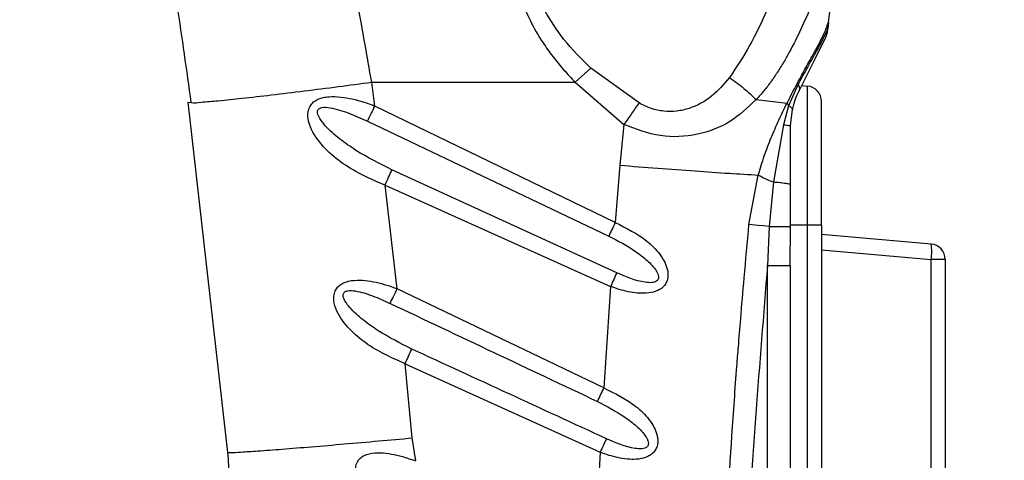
# Model space of a CAD drawing. Header units: millimetres. Extents: x 13 to 546, y 13 to 419.
# Tile 7 of 18: x 192 to 256, y 298 to 326. Entities that reach past the tile are written whole.
import ezdxf

# ---------------------------------------------------------------- set-up
doc = ezdxf.new("R2010")
doc.units = ezdxf.units.MM
doc.header["$LTSCALE"] = 2
doc.linetypes.add('SLD-Solid', pattern=[0])
doc.layers.add('DIMENSIONS', color=140, linetype='SLD-Solid', lineweight=25)
doc.styles.add('SLDTEXTSTYLE0', font='VERDANA.TTF')
doc.dimstyles.new('SLDDIMSTYLE0', dxfattribs={"dimtxt": 4.316016, "dimasz": 6.604, "dimexe": 0, "dimexo": 0.0625, "dimgap": 1.079004, "dimtad": 0, "dimtih": 1, "dimtoh": 1, "dimrnd": 1e-09, "dimzin": 12, "dimdsep": 46, "dimtxsty": 'SLDTEXTSTYLE0', "dimsah": 1, "dimcen": 0.09, "dimadec": 0, "dimazin": 3, "dimtfac": 1, "dimtofl": 0, "dimtmove": 0, "dimatfit": 3, "dimfxl": 0, "dimfrac": 2, "dimtolj": 1, "dimtzin": 12, "dimarcsym": 0})

# ---------------------------------------------------------------- blocks, each defined once
blk = doc.blocks.new('_D_1')
at = {"layer": 'DIMENSIONS'}
for p, q in [((252.95, 373.128), (168.765, 373.128)), ((175.115, 373.128), (175.115, 300.475)), ((168.702, 292.649), (167.253, 292.649)), ((167.253, 292.649), (167.253, 285.79)), ((181.528, 292.649), (182.977, 292.649)), ((182.977, 292.649), (182.977, 285.79)), ((167.253, 285.79), (168.702, 285.79)), ((182.977, 285.79), (181.528, 285.79)), ((175.115, 188.333), (175.115, 284.823)), ((186.178, 188.333), (168.765, 188.333))]:
    blk.add_line(p, q, dxfattribs=at)
for points in [[(175.115, 373.128), (174.099, 366.524), (176.131, 366.524)], [(175.115, 188.333), (176.131, 194.937), (174.099, 194.937)]]:
    blk.add_solid(points, dxfattribs=at)
at = {"layer": 'DIMENSIONS', "char_height": 4.2333, "attachment_point": 1, "style": 'SLDTEXTSTYLE0'}
for s, insert in [('184.8', (166.907, 298.992)), ('7.28', (168.702, 291.166))]:
    blk.add_mtext(s, dxfattribs=dict(at, insert=insert))
blk = doc.blocks.new('_D_3')
at = {"layer": 'DIMENSIONS'}
for p, q in [((253.004, 373.131), (144.895, 373.131)), ((151.245, 373.131), (151.245, 259.886)), ((144.832, 252.06), (143.383, 252.06)), ((143.383, 252.06), (143.383, 245.201)), ((157.657, 252.06), (159.107, 252.06)), ((159.107, 252.06), (159.107, 245.201)), ((143.383, 245.201), (144.832, 245.201)), ((159.107, 245.201), (157.657, 245.201)), ((151.245, 130.946), (151.245, 244.234)), ((214.878, 130.946), (144.895, 130.946))]:
    blk.add_line(p, q, dxfattribs=at)
for points in [[(151.245, 373.131), (150.229, 366.527), (152.261, 366.527)], [(151.245, 130.946), (152.261, 137.55), (150.229, 137.55)]]:
    blk.add_solid(points, dxfattribs=at)
at = {"layer": 'DIMENSIONS', "char_height": 4.2333, "attachment_point": 1, "style": 'SLDTEXTSTYLE0'}
for s, insert in [('242.2', (143.037, 258.403)), ('9.53', (144.832, 250.577))]:
    blk.add_mtext(s, dxfattribs=dict(at, insert=insert))

msp = doc.modelspace()

# ---------------------------------------------------------------- linework, layer by layer
for p, q in [((244.158, 326.063), (244.116, 325.667)), ((244.125, 325.731), (244.117, 325.667)), ((244.14, 325.995), (244.123, 325.731)), ((244.158, 326.063), (244.14, 325.995)), ((243.966, 325.039), (243.966, 325.04)), ((243.967, 325.04), (244.014, 325.174)), ((244.051, 325.277), (244.073, 325.321)), ((244.053, 325.281), (244.073, 325.321)), ((227.767, 322.189), (228.781, 323.1)), ((231.903, 320.841), (228.781, 323.1)), ((214.603, 322.188), (227.767, 322.189)), ((214.811, 320.644), (214.603, 322.188)), ((227.767, 322.189), (230.923, 319.448)), ((242.203, 322.063), (241.574, 320.659)), ((242.433, 321.965), (242.805, 321.932)), ((242.805, 312.933), (242.805, 321.932)), ((202.711, 320.892), (202.913, 320.864)), ((202.711, 320.892), (205.274, 298.222)), ((230.37, 313.099), (214.811, 320.644)), ((239.478, 321.057), (241.482, 320.826)), ((241.574, 320.659), (241.244, 319.422)), ((241.482, 320.826), (241.574, 320.659)), ((243.718, 312.933), (243.718, 320.936)), ((241.718, 319.354), (241.833, 320.423)), ((214.329, 319.66), (229.945, 312.229)), ((230.923, 319.448), (230.664, 316.811)), ((241.244, 319.422), (240.604, 315.728)), ((241.718, 315.505), (241.718, 319.354)), ((230.664, 316.811), (230.37, 313.099)), ((230.461, 309.849), (215.913, 316.506)), ((239.018, 312.972), (239.624, 316.175)), ((216.253, 308.814), (215.47, 315.512)), ((215.47, 315.512), (230.066, 308.967)), ((240.604, 315.728), (240.319, 312.846)), ((241.718, 312.856), (241.718, 315.505)), ((242.805, 312.933), (241.718, 312.933)), ((242.805, 241.733), (242.805, 312.933)), ((243.718, 312.933), (242.805, 312.933)), ((243.718, 312.933), (243.718, 241.733)), ((240.319, 312.846), (240.218, 310.328)), ((241.679, 312.855), (241.718, 312.856)), ((241.693, 310.328), (241.703, 312.855)), ((250.805, 311.713), (243.718, 312.333)), ((243.718, 311.337), (250.805, 310.717)), ((240.218, 241.833), (240.218, 310.328)), ((240.218, 310.328), (241.665, 310.328)), ((241.665, 310.328), (241.718, 310.328)), ((241.718, 241.833), (241.718, 310.328)), ((250.805, 243.95), (250.805, 310.717)), ((251.718, 310.717), (251.718, 243.95)), ((229.634, 302.396), (216.253, 308.814)), ((230.066, 308.967), (229.634, 302.396)), ((217.228, 299.164), (216.766, 303.965)), ((216.766, 303.965), (229.391, 298.234)), ((217.455, 297.673), (217.228, 299.164)), ((229.391, 298.234), (229.083, 292.158))]:
    msp.add_line(p, q)
at = {"flags": 128}
for points in [[(242.243, 321.585), (243.296, 323.696), (243.715, 324.536), (243.966, 325.039)], [(240.319, 312.846), (239.959, 312.881), (239.61, 312.915), (239.018, 312.972)], [(251.718, 310.717), (251.701, 310.717), (251.65, 310.717), (251.567, 310.717), (251.455, 310.717), (251.318, 310.717), (251.16, 310.717), (250.987, 310.717), (250.805, 310.717)]]:
    msp.add_lwpolyline(points, dxfattribs=at)
for centre, radius, start, end in [((242.718, 320.936), 1, 0.00042, 84.9992), ((77.215, 387.465), 152.964, 333.68672, 334.097), ((247.922, 311.215), 2.925, 350.19711, 9.80332), ((250.718, 310.717), 1, 0.00041, 84.99933)]:
    msp.add_arc(centre, radius, start, end)
for points, knots in [([(246.396, 342.601), (246.54, 342.5), (246.815, 342.304), (247.128, 341.92), (247.341, 341.488), (247.495, 340.848), (247.48, 339.919), (247.247, 338.74), (246.873, 337.423), (246.234, 335.498), (245.305, 332.933), (244.328, 330.305), (243.491, 328.168), (242.828, 326.578), (242.126, 325.048), (241.477, 323.823), (240.917, 322.904), (240.47, 322.248), (240, 321.629), (239.651, 321.247), (239.478, 321.057)], [0, 0, 0, 0, 0.022172, 0.042599, 0.062031, 0.082734, 0.125348, 0.178432, 0.234657, 0.298685, 0.435327, 0.580171, 0.653836, 0.726103, 0.798252, 0.867103, 0.901542, 0.934559, 0.967501, 1, 1, 1, 1]), ([(214.603, 322.188), (214.309, 323.869), (213.725, 327.207), (212.874, 331.582), (212.111, 335.286), (211.434, 338.429), (210.958, 340.522), (210.71, 341.61)], [0, 0, 0, 0, 0.258398, 0.513172, 0.674875, 0.831011, 1, 1, 1, 1]), ([(234.37, 341.61), (233.872, 341.407), (232.877, 341), (231.411, 340.296), (230.005, 339.519), (228.648, 338.635), (227.4, 337.662), (226.243, 336.545), (225.258, 335.314), (224.466, 333.924), (223.938, 332.427), (223.718, 330.84), (223.811, 329.227), (224.196, 327.66), (224.833, 326.143), (225.568, 324.888), (226.321, 323.837), (227.013, 322.988), (227.517, 322.454), (227.767, 322.189)], [0, 0, 0, 0, 0.062647, 0.125133, 0.189234, 0.249541, 0.313477, 0.373169, 0.436502, 0.496342, 0.558668, 0.620157, 0.681634, 0.745677, 0.807066, 0.872557, 0.91458, 0.957548, 1, 1, 1, 1]), ([(199.79, 340.555), (199.861, 340.169), (200.299, 337.773), (201.043, 333.305), (202.024, 327.129), (202.613, 322.96), (202.909, 320.863)], [0, 0, 0, 0, 0.05906, 0.366555, 0.681443, 1, 1, 1, 1]), ([(244.158, 326.063), (244.195, 326.282), (244.275, 326.761), (244.356, 327.543), (244.487, 328.611), (244.718, 329.973), (245.158, 331.598), (245.787, 333.261), (246.463, 334.718), (247.082, 335.965), (247.597, 336.996), (247.906, 337.685), (248.056, 338.02)], [0, 0, 0, 0, 0.052536, 0.114942, 0.186004, 0.307113, 0.441493, 0.583538, 0.727342, 0.821448, 0.912988, 1, 1, 1, 1]), ([(228.781, 323.1), (228.174, 323.696), (227.028, 324.82), (226.192, 326.19), (225.799, 326.833)], [0, 0, 0, 0, 0.5298853, 1, 1, 1, 1]), ([(240.178, 326.833), (239.826, 326.061), (239.134, 324.545), (238.208, 323.159), (237.754, 322.48)], [0, 0, 0, 0, 0.509244, 1, 1, 1, 1]), ([(241.482, 320.826), (241.662, 321.181), (242.015, 321.881), (242.564, 322.877), (243.154, 323.933), (243.616, 324.772), (243.925, 325.427), (244.063, 325.754), (244.128, 325.966), (244.158, 326.063)], [0, 0, 0, 0, 0.20277, 0.399521, 0.579306, 0.819274, 0.887243, 0.948374, 1, 1, 1, 1]), ([(244.116, 325.667), (244.029, 325.466), (243.813, 324.969), (243.482, 324.372), (243.139, 323.747), (242.741, 323.032), (242.411, 322.438), (242.203, 322.063)], [0, 0, 0, 0, 0.160783, 0.398254, 0.501078, 0.684861, 1, 1, 1, 1]), ([(243.966, 325.039), (244.008, 325.139), (244.094, 325.34), (244.109, 325.558), (244.116, 325.667)], [0, 0, 0, 0, 0.497443, 1, 1, 1, 1]), ([(244.064, 325.314), (244.072, 325.335), (244.121, 325.467), (244.123, 325.61), (244.125, 325.731)], [0, 0, 0, 0, 0.155059, 1, 1, 1, 1]), ([(243.519, 324.144), (243.52, 324.146), (243.522, 324.15), (243.524, 324.154), (243.525, 324.156)], [0, 0, 0, 0, 0.500371, 1, 1, 1, 1]), ([(237.754, 322.48), (237.391, 322.054), (236.673, 321.211), (235.432, 320.525), (234.351, 320.287), (233.506, 320.283), (232.666, 320.452), (232.157, 320.711), (231.903, 320.841)], [0, 0, 0, 0, 0.24989, 0.494984, 0.619113, 0.74476, 0.871974, 1, 1, 1, 1]), ([(237.754, 322.48), (238.076, 322.258), (238.692, 321.834), (239.224, 321.308), (239.478, 321.057)], [0, 0, 0, 0, 0.522693, 1, 1, 1, 1]), ([(202.913, 320.864), (202.914, 320.864), (203.127, 320.834), (203.716, 320.924), (204.811, 320.985), (206.328, 321.16), (208.184, 321.366), (210.262, 321.622), (212.427, 321.897), (213.883, 322.092), (214.603, 322.188)], [0, 0, 0, 0, 0.000286, 0.054857, 0.149198, 0.281156, 0.443588, 0.625598, 0.814847, 1, 1, 1, 1]), ([(242.203, 322.063), (242.241, 321.978), (242.31, 321.822), (242.264, 321.659), (242.243, 321.585)], [0, 0, 0, 0, 0.546947, 1, 1, 1, 1]), ([(215.47, 315.512), (214.532, 315.924), (213.128, 316.539), (211.566, 317.85), (210.774, 318.862), (210.475, 319.719), (210.464, 320.234), (210.571, 320.586), (210.776, 320.866), (211.185, 321.152), (212.084, 321.32), (213.112, 321.172), (214.092, 320.91), (214.571, 320.732), (214.811, 320.644)], [0, 0, 0, 0, 0.251701, 0.376648, 0.501633, 0.564704, 0.597649, 0.627458, 0.65418, 0.681908, 0.749112, 0.873501, 0.936664, 1, 1, 1, 1]), ([(241.833, 320.423), (241.886, 320.631), (241.987, 321.031), (242.16, 321.405), (242.243, 321.585)], [0, 0, 0, 0, 0.520529, 1, 1, 1, 1]), ([(215.913, 316.506), (215.122, 316.904), (213.943, 317.498), (212.523, 318.498), (211.729, 319.189), (211.267, 319.762), (211.104, 320.088), (211.092, 320.283), (211.116, 320.381), (211.176, 320.46), (211.265, 320.516), (211.508, 320.587), (212.159, 320.515), (213.145, 320.195), (213.928, 319.841), (214.329, 319.66)], [0, 0, 0, 0, 0.270691, 0.403762, 0.531829, 0.590996, 0.629702, 0.640184, 0.650218, 0.659863, 0.669951, 0.681775, 0.736914, 0.865307, 1, 1, 1, 1]), ([(239.478, 321.057), (238.94, 320.544), (237.854, 319.506), (235.663, 318.69), (233.233, 318.564), (231.703, 319.149), (230.923, 319.448)], [0, 0, 0, 0, 0.236954, 0.478592, 0.734145, 1, 1, 1, 1]), ([(231.903, 320.841), (231.744, 320.615), (231.419, 320.149), (231.091, 319.686), (230.923, 319.448)], [0, 0, 0, 0, 0.4865359, 1, 1, 1, 1]), ([(239.624, 316.175), (239.748, 316.589), (239.992, 317.409), (240.451, 318.593), (240.945, 319.731), (241.305, 320.465), (241.482, 320.826)], [0, 0, 0, 0, 0.258093, 0.511601, 0.759371, 1, 1, 1, 1]), ([(241.574, 320.659), (241.652, 320.625), (241.769, 320.575), (241.817, 320.461), (241.834, 320.423)], [0, 0, 0, 0, 0.665372, 1, 1, 1, 1]), ([(241.244, 319.422), (241.311, 319.418), (241.428, 319.412), (241.574, 319.391), (241.672, 319.385), (241.708, 319.361), (241.718, 319.354)], [0, 0, 0, 0, 0.413223, 0.729199, 0.925697, 1, 1, 1, 1]), ([(230.664, 316.811), (231.48, 316.746), (233.101, 316.616), (235.464, 316.442), (237.635, 316.292), (239, 316.212), (239.624, 316.175)], [0, 0, 0, 0, 0.273304, 0.543329, 0.791133, 1, 1, 1, 1]), ([(215.47, 315.512), (215.547, 315.685), (215.695, 316.016), (215.842, 316.347), (215.913, 316.506)], [0, 0, 0, 0, 0.520414, 1, 1, 1, 1]), ([(239.624, 316.175), (239.771, 316.095), (240.087, 315.923), (240.424, 315.796), (240.604, 315.728)], [0, 0, 0, 0, 0.465138, 1, 1, 1, 1]), ([(240.604, 315.728), (240.75, 315.721), (241.02, 315.708), (241.359, 315.649), (241.614, 315.619), (241.694, 315.532), (241.718, 315.505)], [0, 0, 0, 0, 0.376439, 0.698269, 0.909851, 1, 1, 1, 1]), ([(230.37, 313.099), (230.297, 312.949), (230.156, 312.658), (230.013, 312.369), (229.945, 312.229)], [0, 0, 0, 0, 0.5180892, 1, 1, 1, 1]), ([(230.37, 313.099), (231.081, 312.747), (232.145, 312.221), (233.143, 311.232), (233.572, 310.574), (233.745, 310.104), (233.789, 309.723), (233.755, 309.426), (233.647, 309.15), (233.41, 308.854), (232.974, 308.605), (232.195, 308.478), (231.39, 308.571), (230.625, 308.764), (230.253, 308.899), (230.066, 308.967)], [0, 0, 0, 0, 0.250715, 0.374927, 0.441725, 0.499702, 0.532512, 0.562809, 0.594182, 0.625529, 0.681775, 0.749136, 0.873841, 0.936839, 1, 1, 1, 1]), ([(237.269, 241.765), (237.186, 243.854), (237.025, 247.854), (236.871, 253.588), (236.776, 259.107), (236.743, 264.617), (236.77, 270.288), (236.861, 275.979), (237.045, 282.693), (237.369, 290.476), (237.761, 297.12), (238.072, 301.58), (238.213, 303.484), (238.351, 305.241), (238.506, 307.141), (238.73, 309.787), (238.914, 311.82), (239.018, 312.972)], [0, 0, 0, 0, 0.087998, 0.168469, 0.24141, 0.32028, 0.400334, 0.480102, 0.5598, 0.682985, 0.807884, 0.839902, 0.871122, 0.888236, 0.914077, 0.951332, 1, 1, 1, 1]), ([(240.319, 312.846), (240.493, 312.846), (240.825, 312.846), (241.259, 312.85), (241.538, 312.849), (241.66, 312.854), (241.679, 312.855)], [0, 0, 0, 0, 0.384809, 0.731091, 0.956682, 1, 1, 1, 1]), ([(229.945, 312.229), (230.536, 311.92), (231.414, 311.462), (232.428, 310.673), (232.919, 310.171), (233.117, 309.794), (233.161, 309.643), (233.164, 309.531), (233.149, 309.452), (233.114, 309.384), (233.044, 309.307), (232.913, 309.24), (232.653, 309.198), (231.792, 309.272), (231.06, 309.589), (230.461, 309.849)], [0, 0, 0, 0, 0.274266, 0.407048, 0.530069, 0.558862, 0.58235, 0.594126, 0.604791, 0.614971, 0.625385, 0.647107, 0.674302, 0.733281, 1, 1, 1, 1]), ([(240.218, 310.328), (239.701, 303.93), (238.673, 291.206), (238.127, 273.43), (238.131, 256.99), (238.523, 246.906), (238.72, 241.833)], [0, 0, 0, 0, 0.280806, 0.558478, 0.777879, 1, 1, 1, 1]), ([(230.461, 309.849), (230.397, 309.707), (230.266, 309.412), (230.134, 309.118), (230.066, 308.967)], [0, 0, 0, 0, 0.484594, 1, 1, 1, 1]), ([(216.766, 303.965), (215.891, 304.355), (214.581, 304.939), (213.132, 306.179), (212.402, 307.136), (212.143, 307.946), (212.151, 308.427), (212.266, 308.753), (212.467, 309.009), (212.856, 309.271), (213.696, 309.434), (214.661, 309.303), (215.579, 309.062), (216.028, 308.897), (216.253, 308.814)], [0, 0, 0, 0, 0.251459, 0.376334, 0.5012, 0.564183, 0.596954, 0.62694, 0.65378, 0.681779, 0.749134, 0.873634, 0.936735, 1, 1, 1, 1]), ([(217.194, 304.914), (216.458, 305.286), (215.36, 305.842), (214.042, 306.781), (213.312, 307.427), (212.912, 307.938), (212.785, 308.206), (212.754, 308.351), (212.755, 308.45), (212.785, 308.539), (212.847, 308.609), (212.933, 308.658), (213.163, 308.723), (213.77, 308.662), (214.692, 308.369), (215.423, 308.041), (215.797, 307.873)], [0, 0, 0, 0, 0.271052, 0.404176, 0.531935, 0.590555, 0.616605, 0.628654, 0.638983, 0.648945, 0.658804, 0.669136, 0.681191, 0.736689, 0.86518, 1, 1, 1, 1]), ([(215.797, 307.873), (215.87, 308.023), (216.023, 308.337), (216.174, 308.651), (216.253, 308.814)], [0, 0, 0, 0, 0.4784728, 1, 1, 1, 1]), ([(215.797, 307.873), (218.033, 306.814), (222.504, 304.696), (226.977, 302.581), (229.213, 301.524)], [0, 0, 0, 0, 0.5, 1, 1, 1, 1]), ([(216.766, 303.965), (216.84, 304.129), (216.983, 304.445), (217.125, 304.761), (217.194, 304.914)], [0, 0, 0, 0, 0.518829, 1, 1, 1, 1]), ([(229.791, 299.114), (227.692, 300.081), (223.493, 302.016), (219.294, 303.948), (217.194, 304.914)], [0, 0, 0, 0, 0.5, 1, 1, 1, 1]), ([(229.213, 301.524), (229.281, 301.664), (229.422, 301.955), (229.561, 302.246), (229.634, 302.396)], [0, 0, 0, 0, 0.483354, 1, 1, 1, 1]), ([(229.634, 302.396), (230.356, 302.044), (231.436, 301.516), (232.453, 300.521), (232.896, 299.861), (233.079, 299.388), (233.132, 299.004), (233.107, 298.701), (233.004, 298.42), (232.827, 298.19), (232.606, 298.019), (232.249, 297.849), (231.545, 297.731), (230.731, 297.83), (229.957, 298.027), (229.58, 298.165), (229.391, 298.234)], [0, 0, 0, 0, 0.250768, 0.375079, 0.441912, 0.499934, 0.532803, 0.563046, 0.594439, 0.625723, 0.652889, 0.681829, 0.749143, 0.873819, 0.936838, 1, 1, 1, 1]), ([(229.213, 301.524), (229.814, 301.212), (230.705, 300.749), (231.739, 299.952), (232.242, 299.444), (232.454, 299.063), (232.504, 298.91), (232.513, 298.795), (232.502, 298.714), (232.471, 298.642), (232.423, 298.583), (232.359, 298.537), (232.25, 298.487), (232.011, 298.446), (231.14, 298.525), (230.399, 298.849), (229.791, 299.114)], [0, 0, 0, 0, 0.273833, 0.406648, 0.53023, 0.559391, 0.583168, 0.595176, 0.605945, 0.616089, 0.626332, 0.636572, 0.647845, 0.674864, 0.733678, 1, 1, 1, 1]), ([(205.274, 298.222), (205.341, 298.218), (205.622, 298.204), (206.274, 298.261), (207.375, 298.325), (208.899, 298.448), (210.767, 298.598), (212.859, 298.776), (215.038, 298.966), (216.503, 299.099), (217.228, 299.164)], [0, 0, 0, 0, 0.016831, 0.070372, 0.163145, 0.292984, 0.452822, 0.63189, 0.818007, 1, 1, 1, 1]), ([(229.791, 299.114), (229.727, 298.972), (229.594, 298.678), (229.46, 298.385), (229.391, 298.234)], [0, 0, 0, 0, 0.484128, 1, 1, 1, 1]), ([(205.274, 298.222), (205.295, 297.956), (205.344, 297.353), (205.352, 296.748), (205.356, 296.41)], [0, 0, 0, 0, 0.440497, 1, 1, 1, 1]), ([(218.634, 292.686), (217.745, 293.079), (216.413, 293.667), (214.881, 294.855), (214.059, 295.754), (213.666, 296.522), (213.557, 296.999), (213.57, 297.365), (213.698, 297.702), (213.954, 297.949), (214.274, 298.105), (214.974, 298.262), (215.836, 298.152), (216.541, 297.977), (216.84, 297.883), (217.071, 297.807), (217.292, 297.73), (217.455, 297.673)], [0, 0, 0, 0, 0.25126, 0.376251, 0.501252, 0.564277, 0.597745, 0.627283, 0.658332, 0.688672, 0.717355, 0.749782, 0.873901, 0.93687, 0.9391, 0.955383, 1, 1, 1, 1])]:
    msp.add_open_spline(points, degree=3, knots=knots)

# ---------------------------------------------------------------- dimensions: what is measured, and where the dimension line sits
at = {"layer": 'DIMENSIONS'}
for base, p1, p2, picture, middle in [((151.2446, 373.1312), (217.4178, 130.9463), (255.5443, 373.1312), '_D_3', (151.2446, 252.0601)), ((175.1149, 188.3333), (255.4902, 373.1276), (188.7178, 188.3333), '_D_1', (175.1149, 292.6491))]:
    dim = msp.add_linear_dim(base=base, p1=p1, p2=p2, angle=90, dimstyle='SLDDIMSTYLE0', dxfattribs=at)
    dim.commit()
    dim.dimension.update_dxf_attribs({"geometry": picture, "text_midpoint": middle, "dimtype": 160})

doc.saveas('drawing.dxf')
